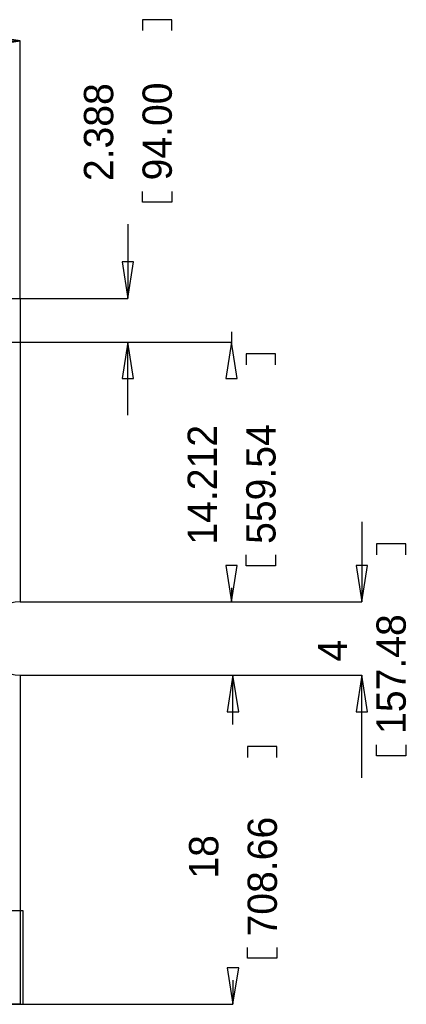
# Model space of a CAD drawing. Extents: x -8.5 to 88.7, y 0 to 55.1.
# Tile 8 of 8: x 67.6 to 88.7, y 0 to 53.8. Entities that reach past the tile are written whole.
import ezdxf

# ---------------------------------------------------------------- set-up
doc = ezdxf.new("R2010")
doc.units = 0
for name, color, linetype in [('BG_DIMENSION', 2, 'CONTINUOUS'), ('BG_OUTLINE', 80, 'CONTINUOUS'), ('PG_ASSEMBLY_TOP', 151, 'CONTINUOUS')]:
    doc.layers.add(name, color=color, linetype=linetype)

msp = doc.modelspace()

# ---------------------------------------------------------------- linework, layer by layer
at = {"layer": 'BG_DIMENSION'}
for points in [[(75.8825, 53.2384), (75.8825, 53.8353), (74.2823, 53.8353), (74.2823, 53.2384)], [(65.600072, 52.36718), (67.600068, 52.6796), (65.600072, 52.99202), (65.600072, 52.36718)], [(40.30345, 52.6796), (67.600068, 52.6796)], [(67.600068, 38.599872), (67.600068, 52.6796)], [(75.8825, 44.45), (75.8825, 43.8531), (74.2823, 43.8531), (74.2823, 44.45)], [(73.4822, 42.65295), (73.4822, 38.599872)], [(73.16978, 40.599868), (73.4822, 38.599872), (73.79462, 40.599868), (73.16978, 40.599868)], [(67.600068, 38.599872), (73.4822, 38.599872)], [(79.1464, 36.76015), (79.1464, 36.212272)], [(65.212468, 36.212272), (79.1464, 36.212272)], [(65.212468, 36.212272), (73.4822, 36.212272)], [(73.79462, 34.212276), (73.4822, 36.212272), (73.16978, 34.212276), (73.79462, 34.212276)], [(73.4822, 32.21228), (73.4822, 36.212272)], [(79.45882, 34.212276), (79.1464, 36.212272), (78.83398, 34.212276), (79.45882, 34.212276)], [(81.5467, 34.9631), (81.5467, 35.56), (79.9465, 35.56), (79.9465, 34.9631)], [(86.2584, 26.37155), (86.2584, 21.999956)], [(88.6587, 24.5745), (88.6587, 25.1714), (87.0585, 25.1714), (87.0585, 24.5745)], [(81.5467, 24.5745), (81.5467, 23.9776), (79.9465, 23.9776), (79.9465, 24.5745)], [(78.83398, 23.999952), (79.1464, 21.999956), (79.45882, 23.999952), (78.83398, 23.999952)], [(85.94598, 23.999952), (86.2584, 21.999956), (86.57082, 23.999952), (85.94598, 23.999952)], [(79.1464, 22.77745), (79.1464, 21.999956)], [(67.600068, 21.999956), (86.2584, 21.999956)], [(67.600068, 21.999956), (79.1464, 21.999956)], [(67.600068, 17.999964), (86.2584, 17.999964)], [(67.600068, 17.999964), (79.2226, 17.999964)], [(79.53502, 15.999968), (79.2226, 17.999964), (78.91018, 15.999968), (79.53502, 15.999968)], [(79.2226, 15.29715), (79.2226, 17.999964)], [(86.57082, 15.999968), (86.2584, 17.999964), (85.94598, 15.999968), (86.57082, 15.999968)], [(86.2584, 12.38885), (86.2584, 17.999964)], [(81.6229, 13.5001), (81.6229, 14.097), (80.0227, 14.097), (80.0227, 13.5001)], [(88.6587, 14.1859), (88.6587, 13.589), (87.0585, 13.589), (87.0585, 14.1859)], [(81.6229, 3.1115), (81.6229, 2.5146), (80.0227, 2.5146), (80.0227, 3.1115)], [(78.91018, 1.999996), (79.2226, 0), (79.53502, 1.999996), (78.91018, 1.999996)], [(79.2226, 1.31445), (79.2226, 0)], [(67.600068, 0), (79.2226, 0)]]:
    msp.add_lwpolyline(points, dxfattribs=at)
at = {"layer": 'BG_OUTLINE'}
msp.add_lwpolyline([(67.600068, 0), (25.299924, 0), (25.299924, 3.75412, 0.414116), (24.800052, 4.253992, 0.414221), (24.299926, 3.75412), (24.299926, 0), (0, 0), (0, 17.999964, 0.41415), (1.999996, 19.99996, 0.414214), (0, 21.999956), (0, 38.599872), (67.600068, 38.599872), (67.600068, 21.999956, 1.000034), (67.600068, 17.999964)], format="xyb", close=True, dxfattribs=at)
msp.add_lwpolyline([(67.600068, 0), (25.299924, 0), (25.299924, 3.75412, 0.414116), (24.800052, 4.253992, 0.414221), (24.299926, 3.75412), (24.299926, 0), (0, 0), (0, 17.999964, 0.41415), (1.999996, 19.99996, 0.414214), (0, 21.999956), (0, 38.599872), (67.600068, 38.599872), (67.600068, 21.999956, 1.000034), (67.600068, 17.999964)], format="xyb", close=True, dxfattribs=at)
at = {"layer": 'PG_ASSEMBLY_TOP'}
for points in [[(0.001016, 0), (0.001016, 5.129022), (67.750944, 5.129022), (67.750944, 0)], [(25.30094, 0), (67.750944, 0)]]:
    msp.add_lwpolyline(points, dxfattribs=at)

# ---------------------------------------------------------------- texts
at = {"layer": 'BG_DIMENSION'}
for s, p in [('2.388', (72.6821, 45.0088)), ('94.00', (75.8825, 45.0469)), ('559.54', (81.5467, 25.1714)), ('14.212', (78.3463, 25.1333)), ('157.48', (88.6587, 14.7828)), ('4', (85.4583, 18.7452)), ('708.66', (81.6229, 3.7084)), ('18', (78.4225, 6.8707))]:
    msp.add_text(s, height=1.6002, rotation=90, dxfattribs=at).set_placement(p)

doc.saveas('drawing.dxf')
